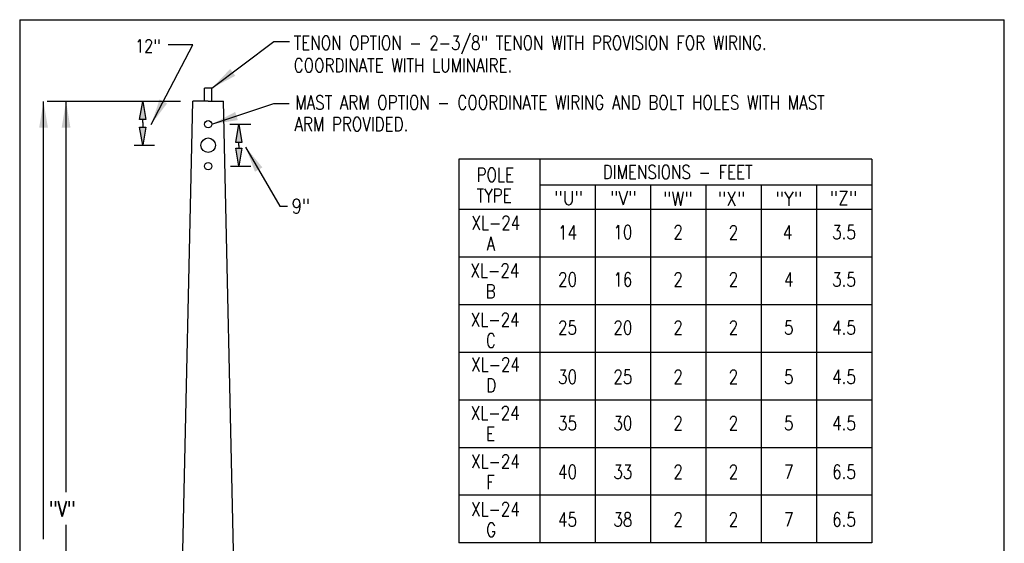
# Model space of a CAD drawing. Header units: inches. Extents: x -5.1 to 7.2, y -6.8 to 2.4.
# Tile 4 of 4: x 0.4 to 7.2, y -1.2 to 2.4. Entities that reach past the tile are written whole.
import ezdxf
from ezdxf.enums import TextEntityAlignment as Align

# ---------------------------------------------------------------- set-up
doc = ezdxf.new("R2010")
doc.units = ezdxf.units.IN
doc.header["$MEASUREMENT"] = 0
doc.layers.add('E-DETL', color=1, linetype='CONTINUOUS', lineweight=30)
doc.layers.add('E-DETL-TEXT', color=3, linetype='CONTINUOUS')
doc.styles.add('romans', font='ROMANS.SHX', dxfattribs={"width": 0.8})
doc.styles.get("Standard").update_dxf_attribs({"font": 'ROMANS.SHX', "width": 0.8, "height": 0.125})
doc.dimstyles.get("Standard").update_dxf_attribs({"dimtxt": 0.18, "dimasz": 0.18, "dimexe": 0.18, "dimexo": 0.0625, "dimgap": 0.09, "dimtad": 0, "dimtih": 1, "dimtoh": 1, "dimdec": 4, "dimzin": 0, "dimdsep": 46, "dimtxsty": 'Standard', "dimcen": 0.09, "dimadec": 0, "dimazin": 0, "dimtfac": 1, "dimtdec": 4, "dimtofl": 0, "dimtmove": 0, "dimatfit": 3, "dimfxl": 1, "dimtolj": 1, "dimtzin": 0, "dimarcsym": 0})

msp = doc.modelspace()

# ---------------------------------------------------------------- linework, layer by layer
at = {"layer": 'E-DETL'}
for p, q in [((0.36302, 2.37797), (0.36302, -6.80954)), ((0.36302, 2.37797), (7.17255, 2.37797)), ((7.17255, -6.80954), (7.17255, 2.37797)), ((1.64052, 1.81565), (1.64052, 1.90545)), ((1.69272, 1.90545), (1.64052, 1.90545)), ((1.69272, 1.81565), (1.69272, 1.90545)), ((1.40394, -5.23437), (1.56037, 1.81565)), ((1.66662, 1.81565), (1.56037, 1.81565)), ((1.66662, 1.81565), (1.77287, 1.81565)), ((1.92929, -5.23437), (1.77287, 1.81565)), ((6.25548, 1.41492), (3.39988, 1.41492)), ((3.39988, 1.41492), (3.39988, -1.2371)), ((3.96048, 1.41492), (3.96048, -1.2371)), ((6.25548, 1.41492), (6.25548, -1.2371)), ((6.25548, 1.2358), (3.96048, 1.2358)), ((4.34298, 1.2358), (4.34298, -1.2371)), ((4.72548, 1.2358), (4.72548, -1.2371)), ((5.10798, 1.2358), (5.10798, -1.2371)), ((5.49048, 1.2358), (5.49048, -1.2371)), ((5.87298, 1.2358), (5.87298, -1.2371)), ((6.25548, 1.0656), (3.39988, 1.0656)), ((6.25548, 0.73664), (3.39988, 0.73664)), ((6.25548, 0.40769), (3.39988, 0.40769)), ((6.25548, 0.07873), (3.39988, 0.07873)), ((6.25548, -0.25023), (3.39988, -0.25023)), ((6.25548, -0.57918), (3.39988, -0.57918)), ((6.25548, -0.90814), (3.39988, -0.90814)), ((6.25548, -1.2371), (3.39988, -1.2371))]:
    msp.add_line(p, q, dxfattribs=at)
for centre, radius in [((1.66662, 1.65565), 0.025), ((1.66662, 1.51065), 0.05), ((1.66662, 1.36565), 0.025)]:
    msp.add_circle(centre, radius, dxfattribs=at)
at = {"layer": 'E-DETL-TEXT'}
for p, q in [((0.52785, -1.2104), (0.52785, 1.81301)), ((1.47529, 1.81301), (0.55414, 1.81301)), ((0.68366, -0.88578), (0.68366, 1.81301)), ((1.81558, 1.65565), (1.96119, 1.65565)), ((1.15524, 1.51065), (1.29584, 1.51065)), ((1.82058, 1.36565), (1.96119, 1.36565)), ((0.68536, -3.14273), (0.68536, -1.11264))]:
    msp.add_line(p, q, dxfattribs=at)
for points in [[(1.21358, 1.66677), (1.21358, 1.68836), (1.19275, 1.68836), (1.21358, 1.81336), (1.23441, 1.68836), (1.21358, 1.68836)], [(1.21358, 1.66677), (1.21358, 1.63565), (1.23441, 1.63565), (1.21358, 1.51065), (1.19275, 1.63565), (1.21358, 1.63565)], [(1.87893, 1.50906), (1.87893, 1.53065), (1.85809, 1.53065), (1.87893, 1.65565), (1.89976, 1.53065), (1.87893, 1.53065)], [(1.87893, 1.50906), (1.87893, 1.49065), (1.89976, 1.49065), (1.87893, 1.36565), (1.85809, 1.49065), (1.87893, 1.49065)]]:
    msp.add_lwpolyline(points, dxfattribs=at)
for points in [[(0.49785, 1.63301), (0.55785, 1.63301), (0.52785, 1.81301)], [(0.65366, 1.63301), (0.71366, 1.63301), (0.68366, 1.81301)], [(1.21358, 1.81336), (1.19275, 1.68836), (1.23441, 1.68836)], [(1.21358, 1.51381), (1.19275, 1.63881), (1.23441, 1.63881)], [(1.87893, 1.65565), (1.85809, 1.53065), (1.89976, 1.53065)], [(1.87893, 1.36881), (1.85809, 1.49381), (1.89976, 1.49381)]]:
    msp.add_solid(points, dxfattribs=at)

# ---------------------------------------------------------------- texts
at = {"layer": 'E-DETL-TEXT', "style": 'romans', "width": 0.8}
for s, height, p in [('TENON OPTION - 2-3/8" TENON WITH PROVISION FOR WIRING.', 0.095625, (2.25788, 2.17061)), ('12"', 0.091125, (1.16173, 2.15074)), ('COORDINATE WITH LUMINAIRE.', 0.095625, (2.25788, 2.01485)), ('MAST ARM OPTION - COORDINATE WIRING AND BOLT HOLES WITH MAST', 0.095625, (2.26852, 1.75816)), ('ARM PROVIDED.', 0.095625, (2.26344, 1.60896)), ('DIMENSIONS - FEET', 0.095625, (4.39557, 1.27751)), ('POLE', 0.095625, (3.52259, 1.25829)), ('TYPE', 0.095625, (3.52259, 1.11485)), ('9"', 0.10125, (2.24455, 1.0387)), ('XL-24', 0.095625, (3.48687, 0.92659)), ('  A', 0.095625, (3.48687, 0.78315)), ('XL-24', 0.095625, (3.48084, 0.597)), ('  B', 0.095625, (3.48084, 0.45356)), ('XL-24', 0.095625, (3.48261, 0.25754)), ('  C', 0.095625, (3.48261, 0.1141)), ('XL-24', 0.095625, (3.48474, -0.05227)), ('  D', 0.095625, (3.48474, -0.19571)), ('XL-24', 0.095625, (3.48332, -0.38695)), ('  E', 0.095625, (3.48332, -0.53039)), ('XL-24', 0.095625, (3.48439, -0.72162)), ('  F', 0.095625, (3.48439, -0.86506)), ('"V"', 0.10625, (0.56682, -1.05571)), ('XL-24', 0.095625, (3.48403, -1.05128)), ('  G', 0.095625, (3.48403, -1.19472))]:
    msp.add_text(s, height=height, dxfattribs=at).set_placement(p)
at = {"layer": 'E-DETL-TEXT', "style": 'romans', "width": 0.9}
for s, p in [('"U"', (4.15925, 1.09858)), ('"V"', (4.53699, 1.09858)), ('"W"', (4.91472, 1.09248)), ('"X"', (5.28637, 1.09248)), ('"Y"', (5.68238, 1.09248)), ('"Z"', (6.06012, 1.09816))]:
    msp.add_text(s, height=0.09567, dxfattribs=at).set_placement(p, align=Align.CENTER)
at = {"layer": 'E-DETL-TEXT', "style": 'romans', "width": 0.8}
for s, p in [('14', (4.15173, 0.90741)), ('10', (4.53423, 0.90953)), ('2', (4.91673, 0.90953)), ('2', (5.29923, 0.90784)), ('4', (5.67376, 0.90858)), ('3.5', (6.06423, 0.90953)), ('20', (4.15173, 0.5825)), ('16', (4.53423, 0.5825)), ('2', (4.91673, 0.5825)), ('2', (5.29923, 0.5825)), ('4', (5.68173, 0.5825)), ('3.5', (6.06423, 0.5825)), ('25', (4.15173, 0.25041)), ('20', (4.53423, 0.25041)), ('2', (4.91673, 0.25041)), ('2', (5.29923, 0.25041)), ('5', (5.68173, 0.25041)), ('4.5', (6.06423, 0.25041)), ('30', (4.15173, -0.08911)), ('25', (4.53423, -0.08911)), ('2', (4.91673, -0.08911)), ('2', (5.29923, -0.08911)), ('5', (5.68173, -0.08911)), ('4.5', (6.06423, -0.08911)), ('35', (4.15173, -0.40953)), ('30', (4.53423, -0.40953)), ('2', (4.91673, -0.40953)), ('2', (5.29923, -0.40953)), ('5', (5.68173, -0.40953)), ('4.5', (6.06423, -0.40953)), ('40', (4.15173, -0.74617)), ('33', (4.53423, -0.74617)), ('2', (4.91673, -0.74617)), ('2', (5.29923, -0.74617)), ('7', (5.68173, -0.74617)), ('6.5', (6.06423, -0.74617)), ('45', (4.15173, -1.07528)), ('38', (4.53423, -1.07528)), ('2', (4.91673, -1.07528)), ('2', (5.29923, -1.07528)), ('7', (5.68173, -1.07528)), ('6.5', (6.06423, -1.07528))]:
    msp.add_text(s, height=0.09567, dxfattribs=at).set_placement(p, align=Align.MIDDLE)

# ---------------------------------------------------------------- leaders
at = {"layer": 'E-DETL-TEXT'}
for points in [[(1.27276, 1.65428), (1.56122, 2.20449), (1.38881, 2.20449)], [(1.69272, 1.90545), (2.11969, 2.22805), (2.22871, 2.22805)], [(1.69162, 1.65565), (2.12089, 1.79811), (2.22643, 1.79811)], [(1.9257, 1.49809), (2.16104, 1.09047), (2.21565, 1.09047)]]:
    msp.add_leader(points, dimstyle='Standard', override={"dimtmove": 2}, dxfattribs=at)

doc.saveas('drawing.dxf')
